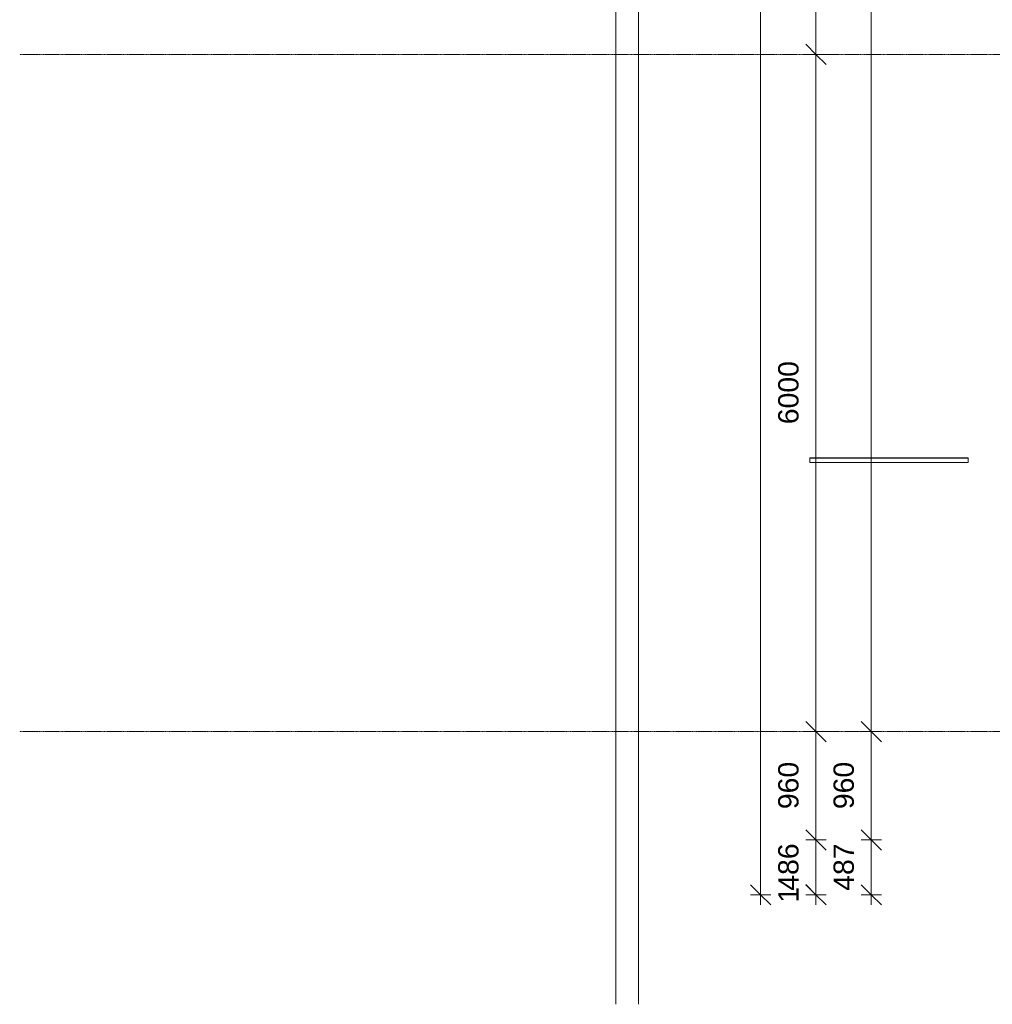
# Model space of a CAD drawing. Header units: millimetres. Extents: x -281 to 121694, y -16481 to 65128.
# Tile 1 of 256: x -281 to 8334, y 7583 to 16307. Entities that reach past the tile are written whole.
import ezdxf

# ---------------------------------------------------------------- set-up
doc = ezdxf.new("R2010")
doc.units = ezdxf.units.MM
doc.linetypes.add('Grid Line', pattern=[12, 6, -2, 2, -2])
for name, color, linetype, lineweight in [('A--L$07A__Stramien', 1, 'Continuous', 5), ('A--L21__Buitenwanden', 3, 'Continuous', 5), ('A--LD21__DetailPenFijnHidden', 1, 'Continuous', 5), ('A--M$01A__Algemeen', 1, 'Continuous', 5), ('A--M$01A__Algemeen-100', 1, 'Continuous', 5)]:
    doc.layers.add(name, color=color, linetype=linetype, lineweight=lineweight)
doc.styles.add('Arial_2', font='arial.ttf', dxfattribs={"height": 180})
doc.dimstyles.new('1_8mm', dxfattribs={"dimscale": 304.8, "dimtxt": 183.646692, "dimasz": 0.590551, "dimexe": 0.295276, "dimexo": 0.0625, "dimgap": 0.328084, "dimtad": 1, "dimdec": 0, "dimzin": 0, "dimdsep": 46, "dimtxsty": 'Arial_2', "dimblk1": 'OBLIQUE', "dimblk2": 'OBLIQUE', "dimsah": 1, "dimcen": 0.09, "dimdle": 0.295276, "dimazin": 0, "dimtfac": 1, "dimtdec": 4, "dimtix": 1, "dimtmove": 0, "dimatfit": 3, "dimfxl": 0.295276, "dimfxlon": 1, "dimtvp": 1, "dimtolj": 1, "dimtzin": 0, "dimarcsym": 2})

# ---------------------------------------------------------------- blocks, each defined once
blk = doc.blocks.new('DIMBLOCK1-L_80_ 13')
at = {"layer": 'A--M$01A__Algemeen-100'}
for p, q in [((6771, 8554.3), (6681, 8644.3)), ((6771, 8553), (6681, 8643)), ((6771, 8554.3), (6681, 8554.3)), ((6771, 8553), (6681, 8553)), ((6771, 8463), (6771, 8554.3)), ((6771, 8554.3), (6861, 8464.3)), ((6771, 8554.3), (6861, 8554.3)), ((6771, 8553), (6861, 8463)), ((6771, 8553), (6861, 8553))]:
    blk.add_line(p, q, dxfattribs=at)
at = {"layer": 'A--M$01A__Algemeen-100', "color": 0, "insert": (6437.3, 8484.4), "char_height": 180, "width": 166.13, "attachment_point": 1, "rotation": 90, "line_spacing_factor": 0.941778, "style": 'Arial_2'}
blk.add_mtext('1', dxfattribs=at)
blk = doc.blocks.new('_Oblique')
at = {"color": 0, "linetype": 'ByBlock', "lineweight": -2}
blk.add_line((-0.5, -0.5), (0.5, 0.5), dxfattribs=at)
blk = doc.blocks.new('DIMBLOCK2-L_80_ 13')
at = {"layer": 'A--M$01A__Algemeen-100'}
for p, q in [((6771, 9040), (6681, 9130)), ((6771, 9040), (6681, 9040)), ((6771, 8554.3), (6771, 9040)), ((6771, 9040), (6861, 8950)), ((6771, 9040), (6861, 9040)), ((6771, 8554.3), (6681, 8644.3)), ((6771, 8554.3), (6681, 8554.3)), ((6771, 8554.3), (6861, 8464.3)), ((6771, 8554.3), (6861, 8554.3))]:
    blk.add_line(p, q, dxfattribs=at)
at = {"layer": 'A--M$01A__Algemeen-100', "color": 0, "insert": (6437.3, 8589.5), "char_height": 180, "width": 498.389, "attachment_point": 1, "rotation": 90, "line_spacing_factor": 0.941778, "style": 'Arial_2'}
blk.add_mtext('486', dxfattribs=at)
blk = doc.blocks.new('DIMBLOCK3-L_80_ 13')
at = {"layer": 'A--M$01A__Algemeen-100'}
for p, q in [((6771, 10000), (6681, 10090)), ((6771, 10000), (6681, 10000)), ((6771, 9040), (6771, 10000)), ((6771, 10000), (6861, 9910)), ((6771, 10000), (6861, 10000)), ((6771, 9040), (6681, 9130)), ((6771, 9040), (6681, 9040)), ((6771, 9040), (6861, 8950)), ((6771, 9040), (6861, 9040))]:
    blk.add_line(p, q, dxfattribs=at)
at = {"layer": 'A--M$01A__Algemeen-100', "color": 0, "insert": (6437.3, 9312.3), "char_height": 180, "width": 498.389, "attachment_point": 1, "rotation": 90, "line_spacing_factor": 0.941778, "style": 'Arial_2'}
blk.add_mtext('960', dxfattribs=at)
blk = doc.blocks.new('DIMBLOCK4-L_80_ 13')
at = {"layer": 'A--M$01A__Algemeen-100'}
for p, q in [((6771, 16000), (6681, 16090)), ((6771, 16000), (6681, 16000)), ((6771, 10000), (6771, 16000)), ((6771, 16000), (6861, 15910)), ((6771, 16000), (6861, 16000)), ((6771, 10000), (6681, 10090)), ((6771, 10000), (6681, 10000)), ((6771, 10000), (6861, 9910)), ((6771, 10000), (6861, 10000))]:
    blk.add_line(p, q, dxfattribs=at)
at = {"layer": 'A--M$01A__Algemeen-100', "color": 0, "insert": (6437.3, 12723.1), "char_height": 180, "width": 664.518, "attachment_point": 1, "rotation": 90, "line_spacing_factor": 0.941778, "style": 'Arial_2'}
blk.add_mtext('6000', dxfattribs=at)
blk = doc.blocks.new('DIMBLOCK5-L_80_ 13')
at = {"layer": 'A--M$01A__Algemeen-100'}
for p, q in [((6771, 22000), (6681, 22090)), ((6771, 22000), (6681, 22000)), ((6771, 16000), (6771, 22000)), ((6771, 22000), (6861, 21910)), ((6771, 22000), (6861, 22000)), ((6771, 16000), (6681, 16090)), ((6771, 16000), (6681, 16000)), ((6771, 16000), (6861, 15910)), ((6771, 16000), (6861, 16000))]:
    blk.add_line(p, q, dxfattribs=at)
at = {"layer": 'A--M$01A__Algemeen-100', "color": 0, "insert": (6437.3, 18723.1), "char_height": 180, "width": 664.518, "attachment_point": 1, "rotation": 90, "line_spacing_factor": 0.941778, "style": 'Arial_2'}
blk.add_mtext('6000', dxfattribs=at)
blk = doc.blocks.new('DIMBLOCK26-L_80_ 13')
at = {"layer": 'A--M$01A__Algemeen-100'}
for p, q in [((6281, 32800), (6191, 32890)), ((6281, 8463), (6281, 32890)), ((6281, 32800), (6191, 32800)), ((6281, 32800), (6371, 32710)), ((6281, 32800), (6371, 32800)), ((6281, 8553), (6191, 8643)), ((6281, 8553), (6191, 8553)), ((6281, 8553), (6371, 8463)), ((6281, 8553), (6371, 8553))]:
    blk.add_line(p, q, dxfattribs=at)
at = {"layer": 'A--M$01A__Algemeen-100', "color": 0, "insert": (5947.3, 20330.4), "char_height": 180, "width": 830.648, "attachment_point": 1, "rotation": 90, "line_spacing_factor": 0.941778, "style": 'Arial_2'}
blk.add_mtext('24247', dxfattribs=at)
blk = doc.blocks.new('DIMBLOCK27-L_80_ 13')
at = {"layer": 'A--M$01A__Algemeen-100'}
for p, q in [((7261, 9040), (7171, 9130)), ((7261, 9040), (7171, 9040)), ((7261, 8463), (7261, 9040)), ((7261, 9040), (7351, 8950)), ((7261, 9040), (7351, 9040)), ((7261, 8553), (7171, 8643)), ((7261, 8553), (7171, 8553)), ((7261, 8553), (7351, 8463)), ((7261, 8553), (7351, 8553))]:
    blk.add_line(p, q, dxfattribs=at)
at = {"layer": 'A--M$01A__Algemeen-100', "color": 0, "insert": (6927.3, 8588.8), "char_height": 180, "width": 498.389, "attachment_point": 1, "rotation": 90, "line_spacing_factor": 0.941778, "style": 'Arial_2'}
blk.add_mtext('487', dxfattribs=at)
blk = doc.blocks.new('DIMBLOCK28-L_80_ 13')
at = {"layer": 'A--M$01A__Algemeen-100'}
for p, q in [((7261, 10000), (7171, 10090)), ((7261, 10000), (7171, 10000)), ((7261, 9040), (7261, 10000)), ((7261, 10000), (7351, 9910)), ((7261, 10000), (7351, 10000)), ((7261, 9040), (7171, 9130)), ((7261, 9040), (7171, 9040)), ((7261, 9040), (7351, 8950)), ((7261, 9040), (7351, 9040))]:
    blk.add_line(p, q, dxfattribs=at)
at = {"layer": 'A--M$01A__Algemeen-100', "color": 0, "insert": (6927.3, 9312.3), "char_height": 180, "width": 498.389, "attachment_point": 1, "rotation": 90, "line_spacing_factor": 0.941778, "style": 'Arial_2'}
blk.add_mtext('960', dxfattribs=at)
blk = doc.blocks.new('DIMBLOCK29-L_80_ 13')
at = {"layer": 'A--M$01A__Algemeen-100'}
for p, q in [((7261, 32750), (7171, 32840)), ((7261, 32750), (7171, 32750)), ((7261, 10000), (7261, 32750)), ((7261, 32750), (7351, 32660)), ((7261, 32750), (7351, 32750)), ((7261, 10000), (7171, 10090)), ((7261, 10000), (7171, 10000)), ((7261, 10000), (7351, 9910)), ((7261, 10000), (7351, 10000))]:
    blk.add_line(p, q, dxfattribs=at)
at = {"layer": 'A--M$01A__Algemeen-100', "color": 0, "insert": (6927.3, 21028.9), "char_height": 180, "width": 830.648, "attachment_point": 1, "rotation": 90, "line_spacing_factor": 0.941778, "style": 'Arial_2'}
blk.add_mtext('22750', dxfattribs=at)

msp = doc.modelspace()

# ---------------------------------------------------------------- linework, layer by layer
at = {"layer": 'A--L$07A__Stramien', "linetype": 'Grid Line'}
for p, q in [((100373, 16000), (-281.1, 16000)), ((100373, 10000), (-281.1, 10000))]:
    msp.add_line(p, q, dxfattribs=at)
at = {"layer": 'A--L21__Buitenwanden', "color": 11, "lineweight": 9}
for p, q in [((5000, 7583), (5000, 61889.6)), ((5200, 61889.6), (5200, 7583))]:
    msp.add_line(p, q, dxfattribs=at)
at = {"layer": 'A--LD21__DetailPenFijnHidden'}
for p, q in [((6717, 12425), (6717, 12383)), ((8120, 12425), (6717, 12425)), ((6717, 12424), (8120, 12424)), ((6717, 12421), (8120, 12421)), ((8120, 12425), (8120, 12383)), ((8120, 12383), (6717, 12383))]:
    msp.add_line(p, q, dxfattribs=at)

# ---------------------------------------------------------------- dimensions: what is measured, and where the dimension line sits
at = {"layer": 'A--M$01A__Algemeen'}
for base, p1, p2, override, picture, middle in [((6281, 32800), (6371, 8553), (6371, 32800), {"dimpost": '<>', "dimfxl": 24247}, 'DIMBLOCK26-L_80_ 13', (6090.6, 20676.5)), ((7261, 32750), (7171, 10000), (7351, 32750), {"dimpost": '<>', "dimfxl": 22750.712077}, 'DIMBLOCK29-L_80_ 13', (7069.1, 21375)), ((6771, 22000), (6681, 16000), (6681, 22000), {"dimpost": '<>', "dimfxl": 6000}, 'DIMBLOCK5-L_80_ 13', (6579.1, 19000)), ((6771, 16000), (6681, 10000), (6681, 16000), {"dimpost": '<>', "dimfxl": 6000}, 'DIMBLOCK4-L_80_ 13', (6579.1, 13000)), ((6771, 10000), (6861, 9040), (6681, 10000), {"dimpost": '<>', "dimfxl": 976.729236}, 'DIMBLOCK3-L_80_ 13', (6579.1, 9520)), ((7261, 10000), (7351, 9040), (7171, 10000), {"dimpost": '<>', "dimfxl": 976.729236}, 'DIMBLOCK28-L_80_ 13', (7069.1, 9520)), ((6771, 9040), (6861, 8554.3), (6861, 9040), {"dimpost": '<>', "dimfxl": 485.7}, 'DIMBLOCK2-L_80_ 13', (6579.1, 8797.2)), ((7261, 9040), (7351, 8553), (7351, 9040), {"dimpost": '<>', "dimfxl": 487}, 'DIMBLOCK27-L_80_ 13', (7069.1, 8796.5)), ((6771, 8554.3), (6861, 8553), (6861, 8554.3), {"dimpost": '<>', "dimfxl": 1.3}, 'DIMBLOCK1-L_80_ 13', (6580.6, 8553.7))]:
    dim = msp.add_linear_dim(base=base, p1=p1, p2=p2, angle=90, dimstyle='1_8mm', override=override, dxfattribs=at)
    dim.commit()
    dim.dimension.update_dxf_attribs({"geometry": picture, "text_midpoint": middle})

doc.saveas('drawing.dxf')
